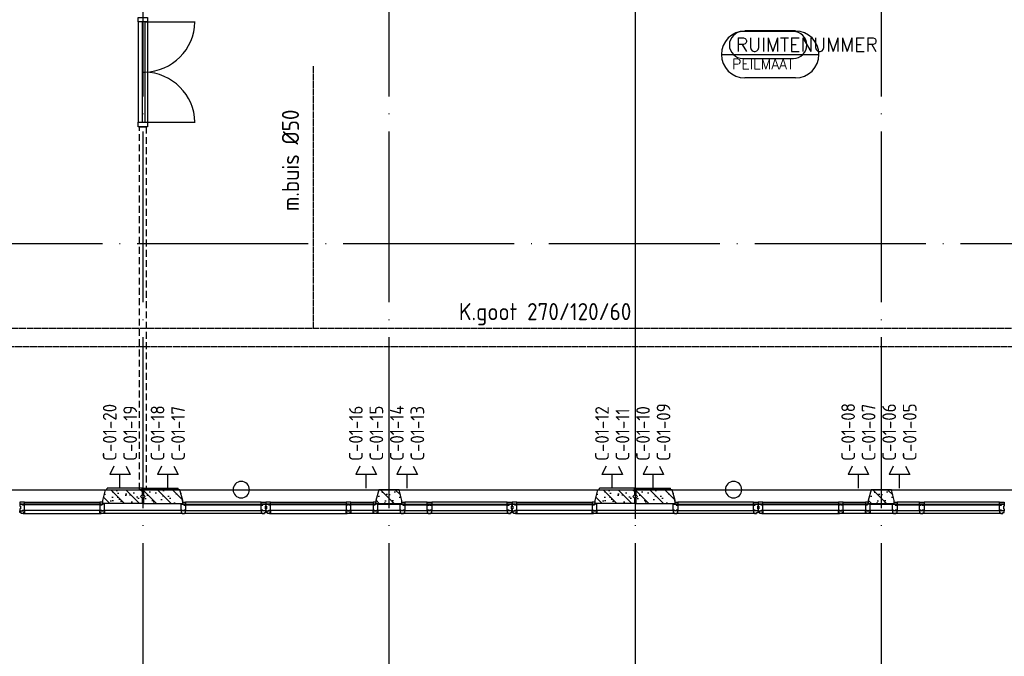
# Model space of a CAD drawing. Extents: x 0 to 1189, y 0 to 841.
# Tile 10 of 24: x 390 to 534, y 480 to 573. Entities that reach past the tile are written whole.
import ezdxf

# ---------------------------------------------------------------- set-up
doc = ezdxf.new("R2010")
doc.units = 0
doc.header["$MEASUREMENT"] = 0
doc.header["$PDSIZE"] = 2
for name, pattern in [('B0304', [6, 5, -0.5, 0, -0.5]), ('DASHDOT', [25.4, 12.7, -6.35, 0, -6.35]), ('E0001', [1, 1, 0]), ('HIDDENX2', [0.75, 0.5, -0.25])]:
    doc.linetypes.add(name, pattern=pattern)
doc.layers.get('0').update_dxf_attribs({"linetype": 'CONTINUOUS'})
for name, color, linetype in [('AB$1A---_ATTRIB', 8, 'CONTINUOUS'), ('AL$1A---_ALGEMEEN', 8, 'CONTINUOUS'), ('ET6130--_KANALISATIE', 7, 'CONTINUOUS'), ('GOTEN', 3, 'CONTINUOUS'), ('STRAMIEN', 1, 'CONTINUOUS'), ('VITELCODERING', 5, 'CONTINUOUS'), ('VITELDATA', 1, 'CONTINUOUS')]:
    doc.layers.add(name, color=color, linetype=linetype)
doc.styles.add('ROMANS', font='romans.shx', dxfattribs={"height": 300})
doc.styles.get("Standard").update_dxf_attribs({"font": 'ISO'})

# ---------------------------------------------------------------- blocks, each defined once
blk = doc.blocks.new('$DAT003')
for p, q in [((3.2, 0.9), (2, 1.5)), ((2, -1.5), (2, 1.5)), ((0, 0), (2, 0)), ((3.2, -0.9), (2, -1.5))]:
    blk.add_line(p, q)
blk = doc.blocks.new('-STR-H')
at = {"layer": 'AL$1A---_ALGEMEEN', "linetype": 'DASHDOT', "ltscale": 0.5}
blk.add_line((0, 0), (-9880, 0), dxfattribs=at)
at = {"layer": 'AL$1A---_ALGEMEEN', "linetype": 'Continuous', "ltscale": 2}
blk.add_circle((-10000, 0), 120, dxfattribs=at)
for p in [(-8560, 0), (-4960, 0), (-1360, 0)]:
    blk.add_point(p, dxfattribs=at)

msp = doc.modelspace()

# ---------------------------------------------------------------- hatches: boundary and pattern name
at = {"layer": 'AL$1A---_ALGEMEEN', "ltscale": 2}
h = msp.add_hatch(dxfattribs=at)
h.set_pattern_fill('PREFB', color=256, scale=8, angle=180, style=0)
h.set_pattern_definition([(135, (336.3407, 504.2777), (1.086116, 1.086116), []), (163, (336.3407, 504.2777), (-0.4126, 1.277242), [0, -1.3056, -0.7392, 0, -1.0752]), (132, (336.3407, 504.2777), (0.29465, 1.29875), [0, -1.2928, 0, -1.3184, 0, -1.0624]), (109, (336.3407, 504.2777), (0.766585, 1.076209), [0, -1.28, 0, -7.68, -1.0528])])
h.paths.add_polyline_path([(342.2, 502.68), (342.2, 502.28), (336.44, 502.28), (336.44, 503.03), (336.69, 503.28), (336.44, 503.53), (336.44, 504.28), (341.77, 504.28)])
h.paths.add_polyline_path([(374.25, 502.68), (374.25, 502.28), (370.43, 502.28), (370.43, 502.68), (370.86, 504.28), (373.82, 504.28)])
h.paths.add_polyline_path([(407.99, 503.28), (408.24, 503.03), (408.24, 502.28), (402.48, 502.28), (402.48, 502.68), (402.91, 504.28), (408.24, 504.28), (408.24, 503.53)])
h = msp.add_hatch(dxfattribs=at)
h.set_pattern_fill('PREFB', color=256, scale=8, angle=180, style=0)
h.set_pattern_definition([(135, (408.3407, 504.2777), (1.086116, 1.086116), []), (163, (408.3407, 504.2777), (-0.4126, 1.277242), [0, -1.3056, -0.7392, 0, -1.0752]), (132, (408.3407, 504.2777), (0.29465, 1.29875), [0, -1.2928, 0, -1.3184, 0, -1.0624]), (109, (408.3407, 504.2777), (0.766585, 1.076209), [0, -1.28, 0, -7.68, -1.0528])])
h.paths.add_polyline_path([(414.2, 502.68), (414.2, 502.28), (408.44, 502.28), (408.44, 503.03), (408.69, 503.28), (408.44, 503.53), (408.44, 504.28), (413.77, 504.28)])
h.paths.add_polyline_path([(446.25, 502.68), (446.25, 502.28), (442.43, 502.28), (442.43, 502.68), (442.86, 504.28), (445.82, 504.28)])
h.paths.add_polyline_path([(479.99, 503.28), (480.24, 503.03), (480.24, 502.28), (474.48, 502.28), (474.48, 502.68), (474.91, 504.28), (480.24, 504.28), (480.24, 503.53)])
h = msp.add_hatch(dxfattribs=at)
h.set_pattern_fill('PREFB', color=256, scale=8, angle=180, style=0)
h.set_pattern_definition([(135, (480.3407, 504.2777), (1.086116, 1.086116), []), (163, (480.3407, 504.2777), (-0.4126, 1.277242), [0, -1.3056, -0.7392, 0, -1.0752]), (132, (480.3407, 504.2777), (0.29465, 1.29875), [0, -1.2928, 0, -1.3184, 0, -1.0624]), (109, (480.3407, 504.2777), (0.766585, 1.076209), [0, -1.28, 0, -7.68, -1.0528])])
h.paths.add_polyline_path([(486.2, 502.68), (486.2, 502.28), (480.44, 502.28), (480.44, 503.03), (480.69, 503.28), (480.44, 503.53), (480.44, 504.28), (485.77, 504.28)])
h.paths.add_polyline_path([(518.25, 502.68), (518.25, 502.28), (514.43, 502.28), (514.43, 502.68), (514.86, 504.28), (517.82, 504.28)])
h.paths.add_polyline_path([(551.99, 503.28), (552.24, 503.03), (552.24, 502.28), (546.48, 502.28), (546.48, 502.68), (546.91, 504.28), (552.24, 504.28), (552.24, 503.53)])

# ---------------------------------------------------------------- linework, layer by layer
at = {"layer": 'AL$1A---_ALGEMEEN', "ltscale": 4}
msp.add_line((480.34, 610.68), (480.34, 500.03), dxfattribs=at)
at = {"layer": 'AL$1A---_ALGEMEEN', "ltscale": 2}
for p, q in [((407.65, 572.68), (407.65, 558.02)), ((408.25, 572.68), (408.25, 558.02)), ((408.65, 572.68), (408.65, 558.02)), ((408.65, 572.68), (415.98, 572.68)), ((409.04, 572.68), (409.04, 558.02)), ((408.25, 565.35), (408.65, 565.35)), ((408.65, 558.02), (415.98, 558.02)), ((336.44, 504.28), (408.24, 504.28)), ((408.24, 504.48), (403.15, 504.48)), ((408.24, 504.28), (408.24, 504.48)), ((408.44, 504.48), (413.53, 504.48)), ((408.44, 504.28), (408.44, 504.48)), ((408.44, 504.28), (480.24, 504.28)), ((480.24, 504.48), (475.15, 504.48)), ((480.24, 504.28), (480.24, 504.48)), ((480.44, 504.48), (485.53, 504.48)), ((480.44, 504.28), (480.44, 504.48)), ((480.44, 504.28), (552.24, 504.28)), ((402.27, 502.14), (390.84, 502.14)), ((390.84, 502.14), (390.84, 502.06)), ((402.27, 502.06), (390.84, 502.06)), ((402.27, 501.26), (390.84, 501.26)), ((390.84, 501.26), (390.84, 501.22)), ((402.27, 501.22), (390.84, 501.22)), ((391.03, 502.48), (402.08, 502.48)), ((402.27, 502.14), (402.27, 502.06)), ((402.27, 501.26), (402.27, 501.22)), ((414.03, 501.26), (402.66, 501.26)), ((402.66, 501.26), (402.66, 501.22)), ((414.03, 501.22), (402.66, 501.22)), ((414.03, 501.26), (414.03, 501.22)), ((414.41, 502.14), (414.41, 502.06)), ((414.41, 502.14), (425.84, 502.14)), ((414.41, 502.06), (425.84, 502.06)), ((414.41, 501.26), (414.41, 501.22)), ((414.41, 501.26), (425.84, 501.26)), ((414.41, 501.22), (425.84, 501.22)), ((425.65, 502.48), (414.6, 502.48)), ((425.84, 502.14), (425.84, 502.06)), ((425.84, 501.26), (425.84, 501.22)), ((438.27, 502.14), (426.84, 502.14)), ((426.84, 502.14), (426.84, 502.06)), ((438.27, 502.06), (426.84, 502.06)), ((438.27, 501.26), (426.84, 501.26)), ((426.84, 501.26), (426.84, 501.22)), ((438.27, 501.22), (426.84, 501.22)), ((427.03, 502.48), (438.08, 502.48)), ((438.27, 502.14), (438.27, 502.06)), ((438.27, 501.26), (438.27, 501.22)), ((442.25, 502.14), (438.56, 502.14)), ((438.56, 502.14), (438.56, 502.06)), ((442.25, 502.06), (438.56, 502.06)), ((442.25, 501.26), (438.56, 501.26)), ((438.56, 501.26), (438.56, 501.22)), ((442.25, 501.22), (438.56, 501.22)), ((438.75, 502.48), (442.03, 502.48)), ((442.25, 502.14), (442.25, 502.06)), ((442.25, 501.26), (442.25, 501.22)), ((442.57, 501.26), (442.57, 501.22)), ((446.07, 501.26), (442.57, 501.26)), ((446.07, 501.22), (442.57, 501.22)), ((442.7, 502.18), (445.98, 502.18)), ((446.07, 501.26), (446.07, 501.22)), ((446.45, 501.26), (450.12, 501.26)), ((446.45, 501.26), (446.45, 501.22)), ((446.45, 501.22), (450.12, 501.22)), ((446.46, 502.14), (450.12, 502.14)), ((446.46, 502.14), (446.46, 502.06)), ((446.46, 502.06), (450.12, 502.06)), ((449.93, 502.48), (446.65, 502.48)), ((450.12, 502.14), (450.12, 502.06)), ((450.12, 501.26), (450.12, 501.22)), ((450.41, 502.14), (450.41, 502.06)), ((450.41, 502.14), (461.84, 502.14)), ((450.41, 502.06), (461.84, 502.06)), ((450.41, 501.26), (450.41, 501.22)), ((450.41, 501.26), (461.84, 501.26)), ((450.41, 501.22), (461.84, 501.22)), ((461.65, 502.48), (450.6, 502.48)), ((461.84, 502.14), (461.84, 502.06)), ((461.84, 501.26), (461.84, 501.22)), ((474.27, 502.14), (462.84, 502.14)), ((462.84, 502.14), (462.84, 502.06)), ((474.27, 502.06), (462.84, 502.06)), ((474.27, 501.26), (462.84, 501.26)), ((462.84, 501.26), (462.84, 501.22)), ((474.27, 501.22), (462.84, 501.22)), ((463.03, 502.48), (474.08, 502.48)), ((474.27, 502.14), (474.27, 502.06)), ((474.27, 501.26), (474.27, 501.22)), ((486.03, 501.26), (474.66, 501.26)), ((474.66, 501.26), (474.66, 501.22)), ((486.03, 501.22), (474.66, 501.22)), ((486.03, 501.26), (486.03, 501.22)), ((486.41, 502.14), (486.41, 502.06)), ((486.41, 502.14), (497.84, 502.14)), ((486.41, 502.06), (497.84, 502.06)), ((486.41, 501.26), (486.41, 501.22)), ((486.41, 501.26), (497.84, 501.26)), ((486.41, 501.22), (497.84, 501.22)), ((497.65, 502.48), (486.6, 502.48)), ((497.84, 502.14), (497.84, 502.06)), ((497.84, 501.26), (497.84, 501.22)), ((510.27, 502.14), (498.84, 502.14)), ((498.84, 502.14), (498.84, 502.06)), ((510.27, 502.06), (498.84, 502.06)), ((510.27, 501.26), (498.84, 501.26)), ((498.84, 501.26), (498.84, 501.22)), ((510.27, 501.22), (498.84, 501.22)), ((499.03, 502.48), (510.08, 502.48)), ((510.27, 502.14), (510.27, 502.06)), ((510.27, 501.26), (510.27, 501.22)), ((514.25, 502.14), (510.56, 502.14)), ((510.56, 502.14), (510.56, 502.06)), ((514.25, 502.06), (510.56, 502.06)), ((514.25, 501.26), (510.56, 501.26)), ((510.56, 501.26), (510.56, 501.22)), ((514.25, 501.22), (510.56, 501.22)), ((510.75, 502.48), (514.03, 502.48)), ((514.25, 502.14), (514.25, 502.06)), ((514.25, 501.26), (514.25, 501.22)), ((514.57, 501.26), (514.57, 501.22)), ((518.07, 501.26), (514.57, 501.26)), ((518.07, 501.22), (514.57, 501.22)), ((514.7, 502.18), (517.98, 502.18)), ((518.07, 501.26), (518.07, 501.22)), ((518.45, 501.26), (522.12, 501.26)), ((518.45, 501.26), (518.45, 501.22)), ((518.45, 501.22), (522.12, 501.22)), ((518.46, 502.14), (522.12, 502.14)), ((518.46, 502.14), (518.46, 502.06)), ((518.46, 502.06), (522.12, 502.06)), ((521.93, 502.48), (518.65, 502.48)), ((522.12, 502.14), (522.12, 502.06)), ((522.12, 501.26), (522.12, 501.22)), ((522.41, 502.14), (522.41, 502.06)), ((522.41, 502.14), (533.84, 502.14)), ((522.41, 502.06), (533.84, 502.06)), ((522.41, 501.26), (522.41, 501.22)), ((522.41, 501.26), (533.84, 501.26)), ((522.41, 501.22), (533.84, 501.22)), ((533.65, 502.48), (522.6, 502.48)), ((533.84, 502.14), (533.84, 502.06)), ((533.84, 501.26), (533.84, 501.22)), ((390.86, 500.79), (402.25, 500.79)), ((414.2, 500.79), (402.58, 500.79)), ((425.92, 500.79), (414.43, 500.79)), ((426.86, 500.79), (438.25, 500.79)), ((450.2, 500.79), (438.58, 500.79)), ((461.92, 500.79), (450.43, 500.79)), ((462.86, 500.79), (474.25, 500.79)), ((486.2, 500.79), (474.58, 500.79)), ((497.92, 500.79), (486.43, 500.79)), ((498.86, 500.79), (510.25, 500.79)), ((522.2, 500.79), (510.58, 500.79)), ((533.92, 500.79), (522.43, 500.79))]:
    msp.add_line(p, q, dxfattribs=at)
at = {"layer": 'AL$1A---_ALGEMEEN', "linetype": 'ByBlock'}
for p, q in [((503.49, 571.3), (496.11, 571.3)), ((503.8, 571.36), (496.4, 571.36)), ((492.96, 567.92), (507.23, 567.92)), ((503.51, 567.31), (496.11, 567.31)), ((503.8, 564.49), (496.4, 564.49))]:
    msp.add_line(p, q, dxfattribs=at)
at = {"layer": 'AL$1A---_ALGEMEEN', "linetype": 'HIDDENX2', "ltscale": 2}
for p, q in [((407.84, 504.28), (407.84, 557.35)), ((407.84, 557.35), (408.84, 557.35)), ((408.84, 557.35), (408.84, 504.28)), ((408.34, 504.28), (407.84, 504.28)), ((408.84, 504.28), (408.34, 504.28))]:
    msp.add_line(p, q, dxfattribs=at)
at = {"layer": 'AL$1A---_ALGEMEEN', "linetype": 'Continuous', "ltscale": 2}
for p, q in [((402.48, 502.68), (402.91, 504.28)), ((402.91, 504.28), (408.24, 504.28)), ((403.1, 504.28), (403.15, 504.48)), ((408.24, 504.28), (408.24, 503.53)), ((413.77, 504.28), (408.44, 504.28)), ((408.44, 504.28), (408.44, 503.53)), ((413.58, 504.28), (413.53, 504.48)), ((414.2, 502.68), (413.77, 504.28)), ((442.86, 504.28), (442.43, 502.68)), ((445.82, 504.28), (442.86, 504.28)), ((446.25, 502.68), (445.82, 504.28)), ((474.48, 502.68), (474.91, 504.28)), ((474.91, 504.28), (480.24, 504.28)), ((475.1, 504.28), (475.15, 504.48)), ((480.24, 504.28), (480.24, 503.53)), ((485.77, 504.28), (480.44, 504.28)), ((480.44, 504.28), (480.44, 503.53)), ((485.58, 504.28), (485.53, 504.48)), ((486.2, 502.68), (485.77, 504.28)), ((514.86, 504.28), (514.43, 502.68)), ((517.82, 504.28), (514.86, 504.28)), ((518.25, 502.68), (517.82, 504.28)), ((402.48, 502.28), (402.48, 502.68)), ((408.24, 503.03), (408.24, 502.28)), ((408.44, 503.03), (408.44, 502.28)), ((414.2, 502.28), (414.2, 502.68)), ((442.43, 502.68), (442.43, 502.28)), ((446.25, 502.28), (446.25, 502.68)), ((474.48, 502.28), (474.48, 502.68)), ((480.24, 503.03), (480.24, 502.28)), ((480.44, 503.03), (480.44, 502.28)), ((486.2, 502.28), (486.2, 502.68)), ((514.43, 502.68), (514.43, 502.28)), ((518.25, 502.28), (518.25, 502.68)), ((408.24, 502.28), (402.48, 502.28)), ((408.44, 502.28), (414.2, 502.28)), ((442.43, 502.28), (446.25, 502.28)), ((480.24, 502.28), (474.48, 502.28)), ((480.44, 502.28), (486.2, 502.28)), ((514.43, 502.28), (518.25, 502.28))]:
    msp.add_line(p, q, dxfattribs=at)
at = {"layer": 'AL$1A---_ALGEMEEN', "ltscale": 2}
for points in [[(407.65, 573.35), (409.04, 573.35), (409.04, 572.68), (407.65, 572.68), (407.65, 573.35)], [(407.65, 558.02), (409.04, 558.02), (409.04, 557.35), (407.65, 557.35), (407.65, 558.02)]]:
    msp.add_lwpolyline(points, dxfattribs=at)
at = {"layer": 'AL$1A---_ALGEMEEN', "linetype": 'Continuous', "ltscale": 2}
for points in [[(408.24, 503.53), (407.99, 503.28), (408.24, 503.03)], [(408.44, 503.03), (408.69, 503.28), (408.44, 503.53)], [(480.24, 503.53), (479.99, 503.28), (480.24, 503.03)], [(480.44, 503.03), (480.69, 503.28), (480.44, 503.53)], [(391.03, 502.18), (391.03, 502.48), (390.36, 502.48), (390.36, 502.18), (391.03, 502.18)], [(390.36, 501.18), (391.03, 501.18), (391.03, 500.89), (390.86, 500.89), (390.86, 500.79), (390.56, 500.79), (390.56, 500.94), (390.36, 500.94), (390.36, 501.18)], [(402.48, 502.18), (402.48, 502.48), (402.08, 502.48), (402.08, 502.18), (402.48, 502.18)], [(402.08, 501.18), (402.75, 501.18), (402.75, 500.89), (402.58, 500.89), (402.58, 500.79), (402.25, 500.79), (402.25, 500.89), (402.08, 500.89), (402.08, 501.18)], [(414.6, 501.18), (413.93, 501.18), (413.93, 500.89), (414.1, 500.89), (414.1, 500.79), (414.43, 500.79), (414.43, 500.89), (414.6, 500.89), (414.6, 501.18)], [(414.2, 502.18), (414.2, 502.48), (414.6, 502.48), (414.6, 502.18), (414.2, 502.18)], [(425.65, 502.18), (425.65, 502.48), (426.32, 502.48), (426.32, 502.18), (425.65, 502.18)], [(426.32, 501.18), (425.65, 501.18), (425.65, 500.89), (425.82, 500.89), (425.82, 500.79), (426.12, 500.79), (426.12, 500.94), (426.32, 500.94), (426.32, 501.18)], [(427.03, 502.18), (427.03, 502.48), (426.36, 502.48), (426.36, 502.18), (427.03, 502.18)], [(426.36, 501.18), (427.03, 501.18), (427.03, 500.89), (426.86, 500.89), (426.86, 500.79), (426.56, 500.79), (426.56, 500.94), (426.36, 500.94), (426.36, 501.18)], [(438.75, 502.18), (438.75, 502.48), (438.08, 502.48), (438.08, 502.18), (438.75, 502.18)], [(438.08, 501.18), (438.75, 501.18), (438.75, 500.89), (438.58, 500.89), (438.58, 500.79), (438.25, 500.79), (438.25, 500.89), (438.08, 500.89), (438.08, 501.18)], [(442.43, 502.18), (442.43, 502.48), (442.03, 502.48), (442.03, 502.18), (442.43, 502.18)], [(442.03, 501.18), (442.7, 501.18), (442.7, 500.89), (442.53, 500.89), (442.53, 500.79), (442.2, 500.79), (442.2, 500.89), (442.03, 500.89), (442.03, 501.18)], [(446.65, 501.18), (445.98, 501.18), (445.98, 500.89), (446.15, 500.89), (446.15, 500.79), (446.48, 500.79), (446.48, 500.89), (446.65, 500.89), (446.65, 501.18)], [(446.25, 502.18), (446.25, 502.48), (446.65, 502.48), (446.65, 502.18), (446.25, 502.18)], [(449.93, 502.18), (449.93, 502.48), (450.6, 502.48), (450.6, 502.18), (449.93, 502.18)], [(450.6, 501.18), (449.93, 501.18), (449.93, 500.89), (450.1, 500.89), (450.1, 500.79), (450.43, 500.79), (450.43, 500.89), (450.6, 500.89), (450.6, 501.18)], [(461.65, 502.18), (461.65, 502.48), (462.32, 502.48), (462.32, 502.18), (461.65, 502.18)], [(462.32, 501.18), (461.65, 501.18), (461.65, 500.89), (461.82, 500.89), (461.82, 500.79), (462.12, 500.79), (462.12, 500.94), (462.32, 500.94), (462.32, 501.18)], [(463.03, 502.18), (463.03, 502.48), (462.36, 502.48), (462.36, 502.18), (463.03, 502.18)], [(462.36, 501.18), (463.03, 501.18), (463.03, 500.89), (462.86, 500.89), (462.86, 500.79), (462.56, 500.79), (462.56, 500.94), (462.36, 500.94), (462.36, 501.18)], [(474.48, 502.18), (474.48, 502.48), (474.08, 502.48), (474.08, 502.18), (474.48, 502.18)], [(474.08, 501.18), (474.75, 501.18), (474.75, 500.89), (474.58, 500.89), (474.58, 500.79), (474.25, 500.79), (474.25, 500.89), (474.08, 500.89), (474.08, 501.18)], [(486.6, 501.18), (485.93, 501.18), (485.93, 500.89), (486.1, 500.89), (486.1, 500.79), (486.43, 500.79), (486.43, 500.89), (486.6, 500.89), (486.6, 501.18)], [(486.2, 502.18), (486.2, 502.48), (486.6, 502.48), (486.6, 502.18), (486.2, 502.18)], [(497.65, 502.18), (497.65, 502.48), (498.32, 502.48), (498.32, 502.18), (497.65, 502.18)], [(498.32, 501.18), (497.65, 501.18), (497.65, 500.89), (497.82, 500.89), (497.82, 500.79), (498.12, 500.79), (498.12, 500.94), (498.32, 500.94), (498.32, 501.18)], [(499.03, 502.18), (499.03, 502.48), (498.36, 502.48), (498.36, 502.18), (499.03, 502.18)], [(498.36, 501.18), (499.03, 501.18), (499.03, 500.89), (498.86, 500.89), (498.86, 500.79), (498.56, 500.79), (498.56, 500.94), (498.36, 500.94), (498.36, 501.18)], [(510.75, 502.18), (510.75, 502.48), (510.08, 502.48), (510.08, 502.18), (510.75, 502.18)], [(510.08, 501.18), (510.75, 501.18), (510.75, 500.89), (510.58, 500.89), (510.58, 500.79), (510.25, 500.79), (510.25, 500.89), (510.08, 500.89), (510.08, 501.18)], [(514.43, 502.18), (514.43, 502.48), (514.03, 502.48), (514.03, 502.18), (514.43, 502.18)], [(514.03, 501.18), (514.7, 501.18), (514.7, 500.89), (514.53, 500.89), (514.53, 500.79), (514.2, 500.79), (514.2, 500.89), (514.03, 500.89), (514.03, 501.18)], [(518.65, 501.18), (517.98, 501.18), (517.98, 500.89), (518.15, 500.89), (518.15, 500.79), (518.48, 500.79), (518.48, 500.89), (518.65, 500.89), (518.65, 501.18)], [(518.25, 502.18), (518.25, 502.48), (518.65, 502.48), (518.65, 502.18), (518.25, 502.18)], [(521.93, 502.18), (521.93, 502.48), (522.6, 502.48), (522.6, 502.18), (521.93, 502.18)], [(522.6, 501.18), (521.93, 501.18), (521.93, 500.89), (522.1, 500.89), (522.1, 500.79), (522.43, 500.79), (522.43, 500.89), (522.6, 500.89), (522.6, 501.18)], [(533.65, 502.18), (533.65, 502.48), (534.32, 502.48), (534.32, 502.18), (533.65, 502.18)], [(534.32, 501.18), (533.65, 501.18), (533.65, 500.89), (533.82, 500.89), (533.82, 500.79), (534.12, 500.79), (534.12, 500.94), (534.32, 500.94), (534.32, 501.18)]]:
    msp.add_lwpolyline(points, dxfattribs=at)
for points in [[(390.36, 502.18), (390.36, 502.02), (390.36, 502.02), (390.36, 501.88), (390.45, 501.88), (390.45, 501.48), (390.36, 501.48), (390.36, 501.3), (390.36, 501.3), (390.36, 501.18), (390.76, 501.18), (390.76, 501.3), (391.03, 501.3), (391.03, 501.98), (391.03, 502.02), (390.76, 502.02), (390.76, 502.18), (390.39, 502.18)], [(402.35, 502.18), (402.35, 502.02), (402.08, 502.02), (402.08, 501.58), (402.08, 501.3), (402.35, 501.3), (402.35, 501.18), (402.58, 501.18), (402.58, 501.3), (402.75, 501.3), (402.75, 501.98), (402.75, 502.18), (402.38, 502.18)], [(414.33, 502.18), (414.33, 502.02), (414.6, 502.02), (414.6, 501.58), (414.6, 501.3), (414.33, 501.3), (414.33, 501.18), (414.1, 501.18), (414.1, 501.3), (413.93, 501.3), (413.93, 501.98), (413.93, 502.18), (414.3, 502.18)], [(426.32, 502.18), (426.32, 502.02), (426.32, 502.02), (426.32, 501.88), (426.23, 501.88), (426.23, 501.48), (426.32, 501.48), (426.32, 501.3), (426.32, 501.3), (426.32, 501.18), (425.92, 501.18), (425.92, 501.3), (425.65, 501.3), (425.65, 501.98), (425.65, 502.02), (425.92, 502.02), (425.92, 502.18), (426.29, 502.18)], [(426.36, 502.18), (426.36, 502.02), (426.36, 502.02), (426.36, 501.88), (426.45, 501.88), (426.45, 501.48), (426.36, 501.48), (426.36, 501.3), (426.36, 501.3), (426.36, 501.18), (426.76, 501.18), (426.76, 501.3), (427.03, 501.3), (427.03, 501.98), (427.03, 502.02), (426.76, 502.02), (426.76, 502.18), (426.39, 502.18)], [(438.35, 502.18), (438.35, 502.02), (438.08, 502.02), (438.08, 501.58), (438.08, 501.3), (438.35, 501.3), (438.35, 501.18), (438.48, 501.18), (438.48, 501.3), (438.75, 501.3), (438.75, 501.98), (438.75, 502.02), (438.48, 502.02), (438.48, 502.18), (438.38, 502.18)], [(442.3, 502.18), (442.3, 502.02), (442.03, 502.02), (442.03, 501.58), (442.03, 501.3), (442.3, 501.3), (442.3, 501.18), (442.53, 501.18), (442.53, 501.3), (442.7, 501.3), (442.7, 501.98), (442.7, 502.18), (442.33, 502.18)], [(446.38, 502.18), (446.38, 502.02), (446.65, 502.02), (446.65, 501.58), (446.65, 501.3), (446.38, 501.3), (446.38, 501.18), (446.15, 501.18), (446.15, 501.3), (445.98, 501.3), (445.98, 501.98), (445.98, 502.18), (446.35, 502.18)], [(450.33, 502.18), (450.33, 502.02), (450.6, 502.02), (450.6, 501.58), (450.6, 501.3), (450.33, 501.3), (450.33, 501.18), (450.2, 501.18), (450.2, 501.3), (449.93, 501.3), (449.93, 501.98), (449.93, 502.02), (450.2, 502.02), (450.2, 502.18), (450.3, 502.18)], [(462.32, 502.18), (462.32, 502.02), (462.32, 502.02), (462.32, 501.88), (462.23, 501.88), (462.23, 501.48), (462.32, 501.48), (462.32, 501.3), (462.32, 501.3), (462.32, 501.18), (461.92, 501.18), (461.92, 501.3), (461.65, 501.3), (461.65, 501.98), (461.65, 502.02), (461.92, 502.02), (461.92, 502.18), (462.29, 502.18)], [(462.36, 502.18), (462.36, 502.02), (462.36, 502.02), (462.36, 501.88), (462.45, 501.88), (462.45, 501.48), (462.36, 501.48), (462.36, 501.3), (462.36, 501.3), (462.36, 501.18), (462.76, 501.18), (462.76, 501.3), (463.03, 501.3), (463.03, 501.98), (463.03, 502.02), (462.76, 502.02), (462.76, 502.18), (462.39, 502.18)], [(474.35, 502.18), (474.35, 502.02), (474.08, 502.02), (474.08, 501.58), (474.08, 501.3), (474.35, 501.3), (474.35, 501.18), (474.58, 501.18), (474.58, 501.3), (474.75, 501.3), (474.75, 501.98), (474.75, 502.18), (474.38, 502.18)], [(486.33, 502.18), (486.33, 502.02), (486.6, 502.02), (486.6, 501.58), (486.6, 501.3), (486.33, 501.3), (486.33, 501.18), (486.1, 501.18), (486.1, 501.3), (485.93, 501.3), (485.93, 501.98), (485.93, 502.18), (486.3, 502.18)], [(498.32, 502.18), (498.32, 502.02), (498.32, 502.02), (498.32, 501.88), (498.23, 501.88), (498.23, 501.48), (498.32, 501.48), (498.32, 501.3), (498.32, 501.3), (498.32, 501.18), (497.92, 501.18), (497.92, 501.3), (497.65, 501.3), (497.65, 501.98), (497.65, 502.02), (497.92, 502.02), (497.92, 502.18), (498.29, 502.18)], [(498.36, 502.18), (498.36, 502.02), (498.36, 502.02), (498.36, 501.88), (498.45, 501.88), (498.45, 501.48), (498.36, 501.48), (498.36, 501.3), (498.36, 501.3), (498.36, 501.18), (498.76, 501.18), (498.76, 501.3), (499.03, 501.3), (499.03, 501.98), (499.03, 502.02), (498.76, 502.02), (498.76, 502.18), (498.39, 502.18)], [(510.35, 502.18), (510.35, 502.02), (510.08, 502.02), (510.08, 501.58), (510.08, 501.3), (510.35, 501.3), (510.35, 501.18), (510.48, 501.18), (510.48, 501.3), (510.75, 501.3), (510.75, 501.98), (510.75, 502.02), (510.48, 502.02), (510.48, 502.18), (510.38, 502.18)], [(514.3, 502.18), (514.3, 502.02), (514.03, 502.02), (514.03, 501.58), (514.03, 501.3), (514.3, 501.3), (514.3, 501.18), (514.53, 501.18), (514.53, 501.3), (514.7, 501.3), (514.7, 501.98), (514.7, 502.18), (514.33, 502.18)], [(518.38, 502.18), (518.38, 502.02), (518.65, 502.02), (518.65, 501.58), (518.65, 501.3), (518.38, 501.3), (518.38, 501.18), (518.15, 501.18), (518.15, 501.3), (517.98, 501.3), (517.98, 501.98), (517.98, 502.18), (518.35, 502.18)], [(522.33, 502.18), (522.33, 502.02), (522.6, 502.02), (522.6, 501.58), (522.6, 501.3), (522.33, 501.3), (522.33, 501.18), (522.2, 501.18), (522.2, 501.3), (521.93, 501.3), (521.93, 501.98), (521.93, 502.02), (522.2, 502.02), (522.2, 502.18), (522.3, 502.18)], [(534.32, 502.18), (534.32, 502.02), (534.32, 502.02), (534.32, 501.88), (534.23, 501.88), (534.23, 501.48), (534.32, 501.48), (534.32, 501.3), (534.32, 501.3), (534.32, 501.18), (533.92, 501.18), (533.92, 501.3), (533.65, 501.3), (533.65, 501.98), (533.65, 502.02), (533.92, 502.02), (533.92, 502.18), (534.29, 502.18)]]:
    msp.add_lwpolyline(points, close=True, dxfattribs=at)
at = {"layer": 'AL$1A---_ALGEMEEN', "ltscale": 2}
for centre, start, end in [((408.46, 572.86), 271.3887, 358.6113), ((408.46, 557.84), 1.3887, 88.6113)]:
    msp.add_arc(centre, 7.51, start, end, dxfattribs=at)
at = {"layer": 'AL$1A---_ALGEMEEN', "linetype": 'ByBlock'}
for centre, radius, start, end in [((496.4, 567.92), 3.43, 90, 270), ((496.11, 569.32), 1.98, 90, 270), ((503.49, 569.32), 1.98, 270, 90), ((503.8, 567.92), 3.43, 270, 90)]:
    msp.add_arc(centre, radius, start, end, dxfattribs=at)
at = {"layer": 'GOTEN', "color": 4, "linetype": 'E0001'}
msp.add_line((433.26, 566.21), (433.26, 527.85), dxfattribs=at)
at = {"layer": 'GOTEN', "linetype": 'E0001'}
for p, q in [((583.76, 527.85), (381.92, 527.85)), ((586.46, 525.15), (125.52, 525.15))]:
    msp.add_line(p, q, dxfattribs=at)
at = {"layer": 'STRAMIEN', "color": 8, "linetype": 'B0304', "ltscale": 5}
for p, q in [((408.34, 737.28), (408.34, 131.01)), ((444.34, 737.28), (444.34, 131.01)), ((480.34, 737.28), (480.34, 131.01)), ((516.34, 737.28), (516.34, 131.01)), ((46.34, 540.28), (915.44, 540.28)), ((46.34, 504.28), (915.44, 504.28))]:
    msp.add_line(p, q, dxfattribs=at)

# ---------------------------------------------------------------- block references
at = {"layer": 'AL$1A---_ALGEMEEN', "linetype": 'DASHDOT', "ltscale": 0.5, "extrusion": (0, 0, -1), "xscale": 0.00999999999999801, "yscale": 0.00999999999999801, "zscale": -0.01}
for p in [(-322.74, 504.28), (-394.74, 504.28), (-466.74, 504.28)]:
    msp.add_blockref('-STR-H', p, dxfattribs=at)
at = {"layer": 'VITELDATA', "rotation": 90}
for p in [(405, 504.5), (412, 504.5), (441, 504.5), (447, 504.5), (477, 504.5), (483, 504.5), (513, 504.5), (519, 504.5)]:
    msp.add_blockref('$DAT003', p, dxfattribs=at)

# ---------------------------------------------------------------- texts
at = {"layer": 'AB$1A---_ATTRIB', "linetype": 'Continuous', "style": 'ROMANS'}
for tag, p, height in [('RUIMTENUMMER', (495.08, 568.36), 2), ('PEILMAAT', (494.53, 565.78), 1.5)]:
    msp.add_attdef(tag, p, '', height=height, dxfattribs=at)
at = {"layer": 'ET6130--_KANALISATIE', "color": 2, "linetype": 'E0001'}
msp.add_text('m.buis %%C50', height=2.5, rotation=90, dxfattribs=at).set_placement((431.19, 545.02))
msp.add_text('K.goot 270/120/60', height=2.5, dxfattribs=at).set_placement((454.57, 529.07))
at = {"layer": 'VITELCODERING'}
for s, p in [('C-01-20', (404.5, 508.5)), ('C-01-19', (407.5, 508.5)), ('C-01-18', (411.5, 508.5)), ('C-01-17', (414.5, 508.5)), ('C-01-16', (440.5, 508.5)), ('C-01-15', (443.5, 508.5)), ('C-01-14', (446.5, 508.5)), ('C-01-13', (449.5, 508.5)), ('C-01-12', (476.5, 508.5)), ('C-01-11', (479.5, 508.5)), ('C-01-10', (482.5, 508.5)), ('C-01-09', (485.5, 508.5)), ('C-01-08', (512.5, 508.5)), ('C-01-07', (515.5, 508.5)), ('C-01-06', (518.5, 508.5)), ('C-01-05', (521.5, 508.5))]:
    msp.add_text(s, height=2, rotation=90, dxfattribs=at).set_placement(p)

doc.saveas('drawing.dxf')
